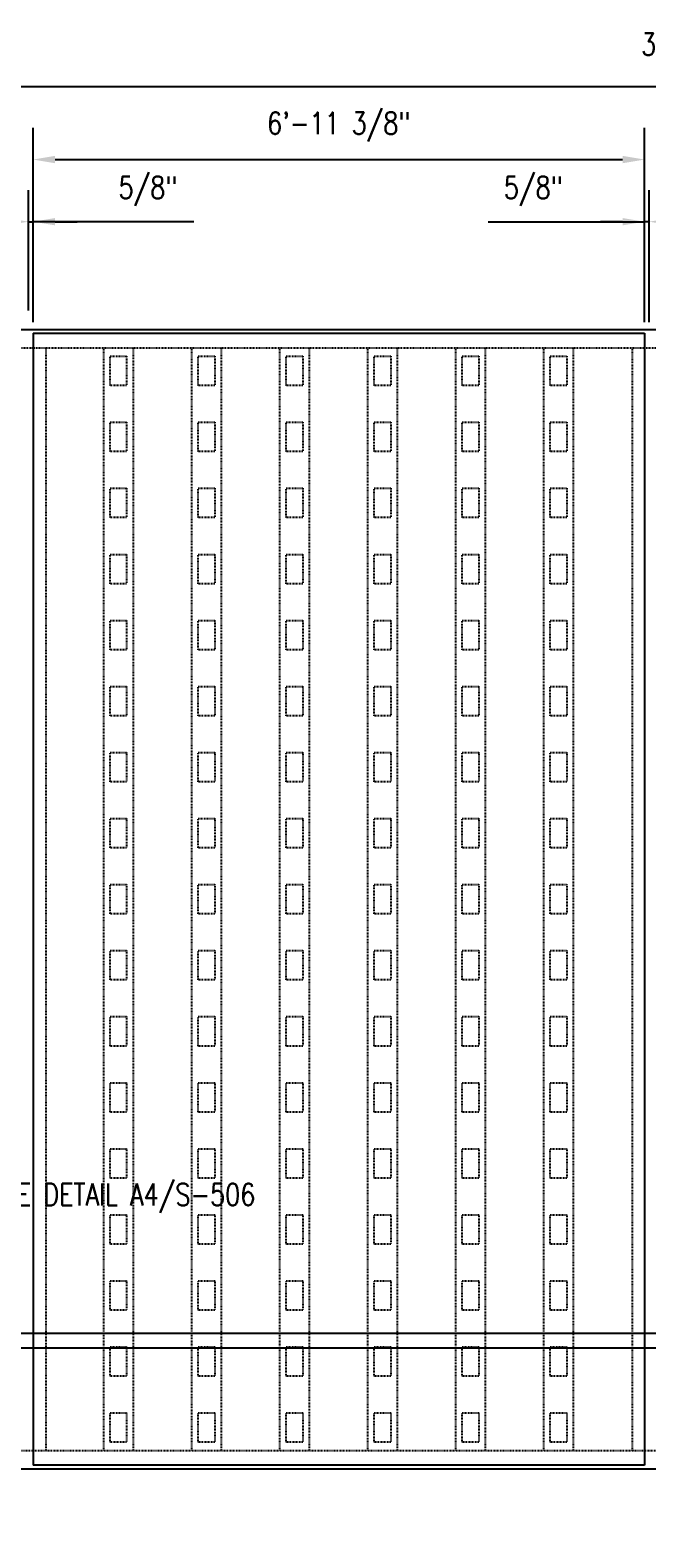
# Model space of a CAD drawing. Header units: inches. Extents: x -818 to 2842, y 66 to 289.
# Tile 4 of 8: x 706 to 790, y 84 to 289. Entities that reach past the tile are written whole.
import ezdxf
from ezdxf import colors
from ezdxf.entities.mleader import LeaderData, LeaderLine
from ezdxf.math import Vec2, Vec3

# ---------------------------------------------------------------- set-up
doc = ezdxf.new("R2010")
doc.units = ezdxf.units.IN
doc.header["$MEASUREMENT"] = 0
doc.linetypes.add('Hidden 3_32_', pattern=[0.140625, 0.09375, -0.046875])
for name, color, linetype in [('A-DETL', 3, 'Continuous'), ('A-DETL-HDLN', 1, 'Hidden 3_32_'), ('A-DETL-THIN', 2, 'Continuous'), ('G-ANNO-TEXT', 2, 'Continuous'), ('S-ANNO-DIMS', 1, 'Continuous')]:
    doc.layers.add(name, color=color, linetype=linetype)
doc.styles.add('Annotative', font='romans.shx', dxfattribs={"width": 0.8, "height": 0.125})
doc.dimstyles.new('Annotative', dxfattribs={"dimscale": 0, "dimtxt": 0.125, "dimasz": 0.125, "dimexe": 0.18, "dimexo": 0.0625, "dimgap": 0.09, "dimtad": 1, "dimdec": 3, "dimzin": 3, "dimdsep": 46, "dimlunit": 4, "dimtxsty": 'Annotative', "dimcen": 0.09, "dimclrt": 2, "dimazin": 2, "dimtfac": 1, "dimtdec": 3, "dimtmove": 1, "dimatfit": 3, "dimfxl": 1, "dimtfill": 1, "dimfrac": 2, "dimtolj": 1, "dimtzin": 0, "dimarcsym": 0})

# ---------------------------------------------------------------- blocks, each defined once
blk = doc.blocks.new('*D47')
at = {"layer": 'Defpoints', "color": 0, "transparency": 16777216}
for p in [(981.76, 281.53), (610.77, 247.9), (981.76, 247.9)]:
    blk.add_point(p, dxfattribs=at)
at = {"layer": 'S-ANNO-DIMS', "color": 0, "lineweight": -2, "transparency": 16777216}
for p, q in [((610.77, 249.4), (610.77, 285.85)), ((981.76, 249.4), (981.76, 285.85)), ((613.77, 281.53), (978.76, 281.53))]:
    blk.add_line(p, q, dxfattribs=at)
at = {"layer": 'S-ANNO-DIMS', "color": 0, "transparency": 16777216}
for points in [[(613.77, 282.03), (613.77, 281.03), (610.77, 281.53)], [(978.76, 282.03), (978.76, 281.03), (981.76, 281.53)]]:
    blk.add_solid(points, dxfattribs=at)
at = {"layer": 'S-ANNO-DIMS', "color": 2, "lineweight": -3, "transparency": 16777216, "insert": (796.27, 287.28), "char_height": 3, "attachment_point": 5, "style": 'Annotative'}
blk.add_mtext('\\A1;30\'-11"', dxfattribs=at)
blk = doc.blocks.new('*D42')
at = {"layer": 'Defpoints', "color": 0, "transparency": 16777216}
for p in [(789.95, 271.57), (706.58, 247.9), (789.95, 247.9)]:
    blk.add_point(p, dxfattribs=at)
at = {"layer": 'S-ANNO-DIMS', "color": 0, "lineweight": -2, "transparency": 16777216}
for p, q in [((706.58, 249.4), (706.58, 275.89)), ((789.95, 249.4), (789.95, 275.89)), ((709.58, 271.57), (786.95, 271.57))]:
    blk.add_line(p, q, dxfattribs=at)
at = {"layer": 'S-ANNO-DIMS', "color": 0, "transparency": 16777216}
for points in [[(709.58, 272.07), (709.58, 271.07), (706.58, 271.57)], [(786.95, 272.07), (786.95, 271.07), (789.95, 271.57)]]:
    blk.add_solid(points, dxfattribs=at)
at = {"layer": 'S-ANNO-DIMS', "color": 2, "lineweight": -3, "transparency": 16777216, "insert": (748.26, 276.02), "char_height": 3, "attachment_point": 5, "style": 'Annotative'}
blk.add_mtext('\\A1;6\'-11 3/8"', dxfattribs=at)
blk = doc.blocks.new('*D30')
at = {"layer": 'Defpoints', "color": 0, "transparency": 16777216}
for p in [(706.58, 263.1), (705.95, 249.5), (706.58, 247.9)]:
    blk.add_point(p, dxfattribs=at)
at = {"layer": 'S-ANNO-DIMS', "color": 0, "lineweight": -2, "transparency": 16777216}
for p, q in [((705.95, 251), (705.95, 267.42)), ((706.58, 249.4), (706.58, 267.42)), ((702.95, 263.1), (699.95, 263.1)), ((705.95, 263.1), (706.58, 263.1)), ((705.95, 263.1), (706.58, 263.1)), ((728.5, 263.1), (706.58, 263.1)), ((709.58, 263.1), (712.58, 263.1))]:
    blk.add_line(p, q, dxfattribs=at)
at = {"layer": 'S-ANNO-DIMS', "color": 0, "transparency": 16777216}
for points in [[(702.95, 263.6), (702.95, 262.6), (705.95, 263.1)], [(709.58, 263.6), (709.58, 262.6), (706.58, 263.1)]]:
    blk.add_solid(points, dxfattribs=at)
at = {"layer": 'S-ANNO-DIMS', "color": 2, "lineweight": -3, "transparency": 16777216, "insert": (718.23, 269.26), "char_height": 3, "attachment_point": 1, "line_spacing_factor": 0.983083, "style": 'Annotative'}
blk.add_mtext('\\A1;5/8"', dxfattribs=at)
blk = doc.blocks.new('*D28')
at = {"layer": 'Defpoints', "color": 0, "transparency": 16777216}
for p in [(789.95, 263.1), (789.95, 249.4), (790.58, 247.9)]:
    blk.add_point(p, dxfattribs=at)
at = {"layer": 'S-ANNO-DIMS', "color": 0, "lineweight": -2, "transparency": 16777216}
for p, q in [((789.95, 250.9), (789.95, 267.42)), ((790.58, 249.4), (790.58, 267.42)), ((768.61, 263.1), (789.95, 263.1)), ((786.95, 263.1), (783.95, 263.1)), ((790.58, 263.1), (789.95, 263.1)), ((790.58, 263.1), (789.95, 263.1)), ((793.58, 263.1), (796.58, 263.1))]:
    blk.add_line(p, q, dxfattribs=at)
at = {"layer": 'S-ANNO-DIMS', "color": 0, "transparency": 16777216}
for points in [[(786.95, 263.6), (786.95, 262.6), (789.95, 263.1)], [(793.58, 263.6), (793.58, 262.6), (790.58, 263.1)]]:
    blk.add_solid(points, dxfattribs=at)
at = {"layer": 'S-ANNO-DIMS', "color": 2, "lineweight": -3, "transparency": 16777216, "insert": (770.77, 269.26), "char_height": 3, "attachment_point": 1, "line_spacing_factor": 0.983083, "style": 'Annotative'}
blk.add_mtext('\\A1;5/8"', dxfattribs=at)

msp = doc.modelspace()

# ---------------------------------------------------------------- linework, layer by layer
at = {"layer": 'A-DETL', "lineweight": -3}
for p, q in [((610.27132054, 248.39866312), (982.27132054, 248.39866312)), ((706.57694937, 247.89866312), (706.57694937, 93.64866312)), ((706.57694937, 247.89866312), (789.95194937, 247.89866312)), ((789.95194937, 247.89866312), (789.95194937, 93.64866312)), ((609.77132054, 111.64866312), (982.76444937, 111.64866312)), ((609.77132054, 109.64866312), (982.76444937, 109.64866312)), ((634.14632054, 93.14866312), (958.20194937, 93.14866312)), ((789.95194937, 93.64866312), (706.57694937, 93.64866312))]:
    msp.add_line(p, q, dxfattribs=at)
at = {"layer": 'A-DETL-HDLN', "lineweight": -3}
for p, q in [((612.77132054, 245.89866312), (979.77132054, 245.89866312)), ((708.32694937, 245.89866312), (708.32694937, 95.64866312)), ((716.20882054, 95.64866312), (716.20882054, 245.89866312)), ((717.08382054, 244.77190493), (719.33382054, 244.77190493)), ((717.08382054, 240.77190493), (717.08382054, 244.77190493)), ((719.33382054, 244.77190493), (719.33382054, 240.77190493)), ((720.20882054, 245.89866312), (720.20882054, 95.64866312)), ((728.20882054, 95.64866312), (728.20882054, 245.89866312)), ((729.08382054, 244.77190493), (731.33382054, 244.77190493)), ((729.08382054, 240.77190493), (729.08382054, 244.77190493)), ((731.33382054, 244.77190493), (731.33382054, 240.77190493)), ((732.20882054, 245.89866312), (732.20882054, 95.64866312)), ((740.20882054, 95.64866312), (740.20882054, 245.89866312)), ((741.08382054, 244.77190493), (743.33382054, 244.77190493)), ((741.08382054, 240.77190493), (741.08382054, 244.77190493)), ((743.33382054, 244.77190493), (743.33382054, 240.77190493)), ((744.20882054, 245.89866312), (744.20882054, 95.64866312)), ((752.20882054, 95.64866312), (752.20882054, 245.89866312)), ((753.08382054, 244.77190493), (755.33382054, 244.77190493)), ((753.08382054, 240.77190493), (753.08382054, 244.77190493)), ((755.33382054, 244.77190493), (755.33382054, 240.77190493)), ((756.20882054, 245.89866312), (756.20882054, 95.64866312)), ((764.20882054, 95.64866312), (764.20882054, 245.89866312)), ((765.08382054, 244.77190493), (767.33382054, 244.77190493)), ((765.08382054, 240.77190493), (765.08382054, 244.77190493)), ((767.33382054, 244.77190493), (767.33382054, 240.77190493)), ((768.20882054, 245.89866312), (768.20882054, 95.64866312)), ((776.20882054, 95.64866312), (776.20882054, 245.89866312)), ((777.08382054, 244.77190493), (779.33382054, 244.77190493)), ((777.08382054, 240.77190493), (777.08382054, 244.77190493)), ((779.33382054, 244.77190493), (779.33382054, 240.77190493)), ((780.20882054, 245.89866312), (780.20882054, 95.64866312)), ((788.32694937, 95.64866312), (788.32694937, 245.89866312)), ((719.33382054, 240.77190493), (717.08382054, 240.77190493)), ((731.33382054, 240.77190493), (729.08382054, 240.77190493)), ((743.33382054, 240.77190493), (741.08382054, 240.77190493)), ((755.33382054, 240.77190493), (753.08382054, 240.77190493)), ((767.33382054, 240.77190493), (765.08382054, 240.77190493)), ((779.33382054, 240.77190493), (777.08382054, 240.77190493)), ((717.08382054, 235.77190493), (719.33382054, 235.77190493)), ((717.08382054, 231.77190493), (717.08382054, 235.77190493)), ((719.33382054, 235.77190493), (719.33382054, 231.77190493)), ((729.08382054, 235.77190493), (731.33382054, 235.77190493)), ((729.08382054, 231.77190493), (729.08382054, 235.77190493)), ((731.33382054, 235.77190493), (731.33382054, 231.77190493)), ((741.08382054, 235.77190493), (743.33382054, 235.77190493)), ((741.08382054, 231.77190493), (741.08382054, 235.77190493)), ((743.33382054, 235.77190493), (743.33382054, 231.77190493)), ((753.08382054, 235.77190493), (755.33382054, 235.77190493)), ((753.08382054, 231.77190493), (753.08382054, 235.77190493)), ((755.33382054, 235.77190493), (755.33382054, 231.77190493)), ((765.08382054, 235.77190493), (767.33382054, 235.77190493)), ((765.08382054, 231.77190493), (765.08382054, 235.77190493)), ((767.33382054, 235.77190493), (767.33382054, 231.77190493)), ((777.08382054, 235.77190493), (779.33382054, 235.77190493)), ((777.08382054, 231.77190493), (777.08382054, 235.77190493)), ((779.33382054, 235.77190493), (779.33382054, 231.77190493)), ((719.33382054, 231.77190493), (717.08382054, 231.77190493)), ((731.33382054, 231.77190493), (729.08382054, 231.77190493)), ((743.33382054, 231.77190493), (741.08382054, 231.77190493)), ((755.33382054, 231.77190493), (753.08382054, 231.77190493)), ((767.33382054, 231.77190493), (765.08382054, 231.77190493)), ((779.33382054, 231.77190493), (777.08382054, 231.77190493)), ((717.08382054, 226.77190493), (719.33382054, 226.77190493)), ((717.08382054, 222.77190493), (717.08382054, 226.77190493)), ((719.33382054, 226.77190493), (719.33382054, 222.77190493)), ((729.08382054, 226.77190493), (731.33382054, 226.77190493)), ((729.08382054, 222.77190493), (729.08382054, 226.77190493)), ((731.33382054, 226.77190493), (731.33382054, 222.77190493)), ((741.08382054, 226.77190493), (743.33382054, 226.77190493)), ((741.08382054, 222.77190493), (741.08382054, 226.77190493)), ((743.33382054, 226.77190493), (743.33382054, 222.77190493)), ((753.08382054, 226.77190493), (755.33382054, 226.77190493)), ((753.08382054, 222.77190493), (753.08382054, 226.77190493)), ((755.33382054, 226.77190493), (755.33382054, 222.77190493)), ((765.08382054, 226.77190493), (767.33382054, 226.77190493)), ((765.08382054, 222.77190493), (765.08382054, 226.77190493)), ((767.33382054, 226.77190493), (767.33382054, 222.77190493)), ((777.08382054, 226.77190493), (779.33382054, 226.77190493)), ((777.08382054, 222.77190493), (777.08382054, 226.77190493)), ((779.33382054, 226.77190493), (779.33382054, 222.77190493)), ((719.33382054, 222.77190493), (717.08382054, 222.77190493)), ((731.33382054, 222.77190493), (729.08382054, 222.77190493)), ((743.33382054, 222.77190493), (741.08382054, 222.77190493)), ((755.33382054, 222.77190493), (753.08382054, 222.77190493)), ((767.33382054, 222.77190493), (765.08382054, 222.77190493)), ((779.33382054, 222.77190493), (777.08382054, 222.77190493)), ((717.08382054, 217.77190493), (719.33382054, 217.77190493)), ((717.08382054, 213.77190493), (717.08382054, 217.77190493)), ((719.33382054, 217.77190493), (719.33382054, 213.77190493)), ((729.08382054, 217.77190493), (731.33382054, 217.77190493)), ((729.08382054, 213.77190493), (729.08382054, 217.77190493)), ((731.33382054, 217.77190493), (731.33382054, 213.77190493)), ((741.08382054, 217.77190493), (743.33382054, 217.77190493)), ((741.08382054, 213.77190493), (741.08382054, 217.77190493)), ((743.33382054, 217.77190493), (743.33382054, 213.77190493)), ((753.08382054, 217.77190493), (755.33382054, 217.77190493)), ((753.08382054, 213.77190493), (753.08382054, 217.77190493)), ((755.33382054, 217.77190493), (755.33382054, 213.77190493)), ((765.08382054, 217.77190493), (767.33382054, 217.77190493)), ((765.08382054, 213.77190493), (765.08382054, 217.77190493)), ((767.33382054, 217.77190493), (767.33382054, 213.77190493)), ((777.08382054, 217.77190493), (779.33382054, 217.77190493)), ((777.08382054, 213.77190493), (777.08382054, 217.77190493)), ((779.33382054, 217.77190493), (779.33382054, 213.77190493)), ((719.33382054, 213.77190493), (717.08382054, 213.77190493)), ((731.33382054, 213.77190493), (729.08382054, 213.77190493)), ((743.33382054, 213.77190493), (741.08382054, 213.77190493)), ((755.33382054, 213.77190493), (753.08382054, 213.77190493)), ((767.33382054, 213.77190493), (765.08382054, 213.77190493)), ((779.33382054, 213.77190493), (777.08382054, 213.77190493)), ((717.08382054, 208.77190493), (719.33382054, 208.77190493)), ((717.08382054, 204.77190493), (717.08382054, 208.77190493)), ((719.33382054, 208.77190493), (719.33382054, 204.77190493)), ((729.08382054, 208.77190493), (731.33382054, 208.77190493)), ((729.08382054, 204.77190493), (729.08382054, 208.77190493)), ((731.33382054, 208.77190493), (731.33382054, 204.77190493)), ((741.08382054, 208.77190493), (743.33382054, 208.77190493)), ((741.08382054, 204.77190493), (741.08382054, 208.77190493)), ((743.33382054, 208.77190493), (743.33382054, 204.77190493)), ((753.08382054, 208.77190493), (755.33382054, 208.77190493)), ((753.08382054, 204.77190493), (753.08382054, 208.77190493)), ((755.33382054, 208.77190493), (755.33382054, 204.77190493)), ((765.08382054, 208.77190493), (767.33382054, 208.77190493)), ((765.08382054, 204.77190493), (765.08382054, 208.77190493)), ((767.33382054, 208.77190493), (767.33382054, 204.77190493)), ((777.08382054, 208.77190493), (779.33382054, 208.77190493)), ((777.08382054, 204.77190493), (777.08382054, 208.77190493)), ((779.33382054, 208.77190493), (779.33382054, 204.77190493)), ((719.33382054, 204.77190493), (717.08382054, 204.77190493)), ((731.33382054, 204.77190493), (729.08382054, 204.77190493)), ((743.33382054, 204.77190493), (741.08382054, 204.77190493)), ((755.33382054, 204.77190493), (753.08382054, 204.77190493)), ((767.33382054, 204.77190493), (765.08382054, 204.77190493)), ((779.33382054, 204.77190493), (777.08382054, 204.77190493)), ((717.08382054, 199.77190493), (719.33382054, 199.77190493)), ((717.08382054, 195.77190493), (717.08382054, 199.77190493)), ((719.33382054, 199.77190493), (719.33382054, 195.77190493)), ((729.08382054, 199.77190493), (731.33382054, 199.77190493)), ((729.08382054, 195.77190493), (729.08382054, 199.77190493)), ((731.33382054, 199.77190493), (731.33382054, 195.77190493)), ((741.08382054, 199.77190493), (743.33382054, 199.77190493)), ((741.08382054, 195.77190493), (741.08382054, 199.77190493)), ((743.33382054, 199.77190493), (743.33382054, 195.77190493)), ((753.08382054, 199.77190493), (755.33382054, 199.77190493)), ((753.08382054, 195.77190493), (753.08382054, 199.77190493)), ((755.33382054, 199.77190493), (755.33382054, 195.77190493)), ((765.08382054, 199.77190493), (767.33382054, 199.77190493)), ((765.08382054, 195.77190493), (765.08382054, 199.77190493)), ((767.33382054, 199.77190493), (767.33382054, 195.77190493)), ((777.08382054, 199.77190493), (779.33382054, 199.77190493)), ((777.08382054, 195.77190493), (777.08382054, 199.77190493)), ((779.33382054, 199.77190493), (779.33382054, 195.77190493)), ((719.33382054, 195.77190493), (717.08382054, 195.77190493)), ((731.33382054, 195.77190493), (729.08382054, 195.77190493)), ((743.33382054, 195.77190493), (741.08382054, 195.77190493)), ((755.33382054, 195.77190493), (753.08382054, 195.77190493)), ((767.33382054, 195.77190493), (765.08382054, 195.77190493)), ((779.33382054, 195.77190493), (777.08382054, 195.77190493)), ((717.08382054, 190.77190493), (719.33382054, 190.77190493)), ((717.08382054, 186.77190493), (717.08382054, 190.77190493)), ((719.33382054, 190.77190493), (719.33382054, 186.77190493)), ((729.08382054, 190.77190493), (731.33382054, 190.77190493)), ((729.08382054, 186.77190493), (729.08382054, 190.77190493)), ((731.33382054, 190.77190493), (731.33382054, 186.77190493)), ((741.08382054, 190.77190493), (743.33382054, 190.77190493)), ((741.08382054, 186.77190493), (741.08382054, 190.77190493)), ((743.33382054, 190.77190493), (743.33382054, 186.77190493)), ((753.08382054, 190.77190493), (755.33382054, 190.77190493)), ((753.08382054, 186.77190493), (753.08382054, 190.77190493)), ((755.33382054, 190.77190493), (755.33382054, 186.77190493)), ((765.08382054, 190.77190493), (767.33382054, 190.77190493)), ((765.08382054, 186.77190493), (765.08382054, 190.77190493)), ((767.33382054, 190.77190493), (767.33382054, 186.77190493)), ((777.08382054, 190.77190493), (779.33382054, 190.77190493)), ((777.08382054, 186.77190493), (777.08382054, 190.77190493)), ((779.33382054, 190.77190493), (779.33382054, 186.77190493)), ((719.33382054, 186.77190493), (717.08382054, 186.77190493)), ((731.33382054, 186.77190493), (729.08382054, 186.77190493)), ((743.33382054, 186.77190493), (741.08382054, 186.77190493)), ((755.33382054, 186.77190493), (753.08382054, 186.77190493)), ((767.33382054, 186.77190493), (765.08382054, 186.77190493)), ((779.33382054, 186.77190493), (777.08382054, 186.77190493)), ((717.08382054, 181.77190493), (719.33382054, 181.77190493)), ((717.08382054, 177.77190493), (717.08382054, 181.77190493)), ((719.33382054, 181.77190493), (719.33382054, 177.77190493)), ((729.08382054, 181.77190493), (731.33382054, 181.77190493)), ((729.08382054, 177.77190493), (729.08382054, 181.77190493)), ((731.33382054, 181.77190493), (731.33382054, 177.77190493)), ((741.08382054, 181.77190493), (743.33382054, 181.77190493)), ((741.08382054, 177.77190493), (741.08382054, 181.77190493)), ((743.33382054, 181.77190493), (743.33382054, 177.77190493)), ((753.08382054, 181.77190493), (755.33382054, 181.77190493)), ((753.08382054, 177.77190493), (753.08382054, 181.77190493)), ((755.33382054, 181.77190493), (755.33382054, 177.77190493)), ((765.08382054, 181.77190493), (767.33382054, 181.77190493)), ((765.08382054, 177.77190493), (765.08382054, 181.77190493)), ((767.33382054, 181.77190493), (767.33382054, 177.77190493)), ((777.08382054, 181.77190493), (779.33382054, 181.77190493)), ((777.08382054, 177.77190493), (777.08382054, 181.77190493)), ((779.33382054, 181.77190493), (779.33382054, 177.77190493)), ((719.33382054, 177.77190493), (717.08382054, 177.77190493)), ((731.33382054, 177.77190493), (729.08382054, 177.77190493)), ((743.33382054, 177.77190493), (741.08382054, 177.77190493)), ((755.33382054, 177.77190493), (753.08382054, 177.77190493)), ((767.33382054, 177.77190493), (765.08382054, 177.77190493)), ((779.33382054, 177.77190493), (777.08382054, 177.77190493)), ((717.08382054, 172.77190493), (719.33382054, 172.77190493)), ((717.08382054, 168.77190493), (717.08382054, 172.77190493)), ((719.33382054, 172.77190493), (719.33382054, 168.77190493)), ((729.08382054, 172.77190493), (731.33382054, 172.77190493)), ((729.08382054, 168.77190493), (729.08382054, 172.77190493)), ((731.33382054, 172.77190493), (731.33382054, 168.77190493)), ((741.08382054, 172.77190493), (743.33382054, 172.77190493)), ((741.08382054, 168.77190493), (741.08382054, 172.77190493)), ((743.33382054, 172.77190493), (743.33382054, 168.77190493)), ((753.08382054, 172.77190493), (755.33382054, 172.77190493)), ((753.08382054, 168.77190493), (753.08382054, 172.77190493)), ((755.33382054, 172.77190493), (755.33382054, 168.77190493)), ((765.08382054, 172.77190493), (767.33382054, 172.77190493)), ((765.08382054, 168.77190493), (765.08382054, 172.77190493)), ((767.33382054, 172.77190493), (767.33382054, 168.77190493)), ((777.08382054, 172.77190493), (779.33382054, 172.77190493)), ((777.08382054, 168.77190493), (777.08382054, 172.77190493)), ((779.33382054, 172.77190493), (779.33382054, 168.77190493)), ((719.33382054, 168.77190493), (717.08382054, 168.77190493)), ((731.33382054, 168.77190493), (729.08382054, 168.77190493)), ((743.33382054, 168.77190493), (741.08382054, 168.77190493)), ((755.33382054, 168.77190493), (753.08382054, 168.77190493)), ((767.33382054, 168.77190493), (765.08382054, 168.77190493)), ((779.33382054, 168.77190493), (777.08382054, 168.77190493)), ((717.08382054, 163.77190493), (719.33382054, 163.77190493)), ((717.08382054, 159.77190493), (717.08382054, 163.77190493)), ((719.33382054, 163.77190493), (719.33382054, 159.77190493)), ((729.08382054, 163.77190493), (731.33382054, 163.77190493)), ((729.08382054, 159.77190493), (729.08382054, 163.77190493)), ((731.33382054, 163.77190493), (731.33382054, 159.77190493)), ((741.08382054, 163.77190493), (743.33382054, 163.77190493)), ((741.08382054, 159.77190493), (741.08382054, 163.77190493)), ((743.33382054, 163.77190493), (743.33382054, 159.77190493)), ((753.08382054, 163.77190493), (755.33382054, 163.77190493)), ((753.08382054, 159.77190493), (753.08382054, 163.77190493)), ((755.33382054, 163.77190493), (755.33382054, 159.77190493)), ((765.08382054, 163.77190493), (767.33382054, 163.77190493)), ((765.08382054, 159.77190493), (765.08382054, 163.77190493)), ((767.33382054, 163.77190493), (767.33382054, 159.77190493)), ((777.08382054, 163.77190493), (779.33382054, 163.77190493)), ((777.08382054, 159.77190493), (777.08382054, 163.77190493)), ((779.33382054, 163.77190493), (779.33382054, 159.77190493)), ((719.33382054, 159.77190493), (717.08382054, 159.77190493)), ((731.33382054, 159.77190493), (729.08382054, 159.77190493)), ((743.33382054, 159.77190493), (741.08382054, 159.77190493)), ((755.33382054, 159.77190493), (753.08382054, 159.77190493)), ((767.33382054, 159.77190493), (765.08382054, 159.77190493)), ((779.33382054, 159.77190493), (777.08382054, 159.77190493)), ((717.08382054, 154.77190493), (719.33382054, 154.77190493)), ((717.08382054, 150.77190493), (717.08382054, 154.77190493)), ((719.33382054, 154.77190493), (719.33382054, 150.77190493)), ((729.08382054, 154.77190493), (731.33382054, 154.77190493)), ((729.08382054, 150.77190493), (729.08382054, 154.77190493)), ((731.33382054, 154.77190493), (731.33382054, 150.77190493)), ((741.08382054, 154.77190493), (743.33382054, 154.77190493)), ((741.08382054, 150.77190493), (741.08382054, 154.77190493)), ((743.33382054, 154.77190493), (743.33382054, 150.77190493)), ((753.08382054, 154.77190493), (755.33382054, 154.77190493)), ((753.08382054, 150.77190493), (753.08382054, 154.77190493)), ((755.33382054, 154.77190493), (755.33382054, 150.77190493)), ((765.08382054, 154.77190493), (767.33382054, 154.77190493)), ((765.08382054, 150.77190493), (765.08382054, 154.77190493)), ((767.33382054, 154.77190493), (767.33382054, 150.77190493)), ((777.08382054, 154.77190493), (779.33382054, 154.77190493)), ((777.08382054, 150.77190493), (777.08382054, 154.77190493)), ((779.33382054, 154.77190493), (779.33382054, 150.77190493)), ((719.33382054, 150.77190493), (717.08382054, 150.77190493)), ((731.33382054, 150.77190493), (729.08382054, 150.77190493)), ((743.33382054, 150.77190493), (741.08382054, 150.77190493)), ((755.33382054, 150.77190493), (753.08382054, 150.77190493)), ((767.33382054, 150.77190493), (765.08382054, 150.77190493)), ((779.33382054, 150.77190493), (777.08382054, 150.77190493)), ((717.08382054, 145.77190493), (719.33382054, 145.77190493)), ((717.08382054, 141.77190493), (717.08382054, 145.77190493)), ((719.33382054, 145.77190493), (719.33382054, 141.77190493)), ((729.08382054, 145.77190493), (731.33382054, 145.77190493)), ((729.08382054, 141.77190493), (729.08382054, 145.77190493)), ((731.33382054, 145.77190493), (731.33382054, 141.77190493)), ((741.08382054, 145.77190493), (743.33382054, 145.77190493)), ((741.08382054, 141.77190493), (741.08382054, 145.77190493)), ((743.33382054, 145.77190493), (743.33382054, 141.77190493)), ((753.08382054, 145.77190493), (755.33382054, 145.77190493)), ((753.08382054, 141.77190493), (753.08382054, 145.77190493)), ((755.33382054, 145.77190493), (755.33382054, 141.77190493)), ((765.08382054, 145.77190493), (767.33382054, 145.77190493)), ((765.08382054, 141.77190493), (765.08382054, 145.77190493)), ((767.33382054, 145.77190493), (767.33382054, 141.77190493)), ((777.08382054, 145.77190493), (779.33382054, 145.77190493)), ((777.08382054, 141.77190493), (777.08382054, 145.77190493)), ((779.33382054, 145.77190493), (779.33382054, 141.77190493)), ((719.33382054, 141.77190493), (717.08382054, 141.77190493)), ((731.33382054, 141.77190493), (729.08382054, 141.77190493)), ((743.33382054, 141.77190493), (741.08382054, 141.77190493)), ((755.33382054, 141.77190493), (753.08382054, 141.77190493)), ((767.33382054, 141.77190493), (765.08382054, 141.77190493)), ((779.33382054, 141.77190493), (777.08382054, 141.77190493)), ((717.08382054, 136.77190493), (719.33382054, 136.77190493)), ((717.08382054, 132.77190493), (717.08382054, 136.77190493)), ((719.33382054, 136.77190493), (719.33382054, 132.77190493)), ((729.08382054, 136.77190493), (731.33382054, 136.77190493)), ((729.08382054, 132.77190493), (729.08382054, 136.77190493)), ((731.33382054, 136.77190493), (731.33382054, 132.77190493)), ((741.08382054, 136.77190493), (743.33382054, 136.77190493)), ((741.08382054, 132.77190493), (741.08382054, 136.77190493)), ((743.33382054, 136.77190493), (743.33382054, 132.77190493)), ((753.08382054, 136.77190493), (755.33382054, 136.77190493)), ((753.08382054, 132.77190493), (753.08382054, 136.77190493)), ((755.33382054, 136.77190493), (755.33382054, 132.77190493)), ((765.08382054, 136.77190493), (767.33382054, 136.77190493)), ((765.08382054, 132.77190493), (765.08382054, 136.77190493)), ((767.33382054, 136.77190493), (767.33382054, 132.77190493)), ((777.08382054, 136.77190493), (779.33382054, 136.77190493)), ((777.08382054, 132.77190493), (777.08382054, 136.77190493)), ((779.33382054, 136.77190493), (779.33382054, 132.77190493)), ((719.33382054, 132.77190493), (717.08382054, 132.77190493)), ((731.33382054, 132.77190493), (729.08382054, 132.77190493)), ((743.33382054, 132.77190493), (741.08382054, 132.77190493)), ((755.33382054, 132.77190493), (753.08382054, 132.77190493)), ((767.33382054, 132.77190493), (765.08382054, 132.77190493)), ((779.33382054, 132.77190493), (777.08382054, 132.77190493)), ((717.08382054, 127.77190493), (719.33382054, 127.77190493)), ((717.08382054, 123.77190493), (717.08382054, 127.77190493)), ((719.33382054, 127.77190493), (719.33382054, 123.77190493)), ((729.08382054, 127.77190493), (731.33382054, 127.77190493)), ((729.08382054, 123.77190493), (729.08382054, 127.77190493)), ((731.33382054, 127.77190493), (731.33382054, 123.77190493)), ((741.08382054, 127.77190493), (743.33382054, 127.77190493)), ((741.08382054, 123.77190493), (741.08382054, 127.77190493)), ((743.33382054, 127.77190493), (743.33382054, 123.77190493)), ((753.08382054, 127.77190493), (755.33382054, 127.77190493)), ((753.08382054, 123.77190493), (753.08382054, 127.77190493)), ((755.33382054, 127.77190493), (755.33382054, 123.77190493)), ((765.08382054, 127.77190493), (767.33382054, 127.77190493)), ((765.08382054, 123.77190493), (765.08382054, 127.77190493)), ((767.33382054, 127.77190493), (767.33382054, 123.77190493)), ((777.08382054, 127.77190493), (779.33382054, 127.77190493)), ((777.08382054, 123.77190493), (777.08382054, 127.77190493)), ((779.33382054, 127.77190493), (779.33382054, 123.77190493)), ((719.33382054, 123.77190493), (717.08382054, 123.77190493)), ((731.33382054, 123.77190493), (729.08382054, 123.77190493)), ((743.33382054, 123.77190493), (741.08382054, 123.77190493)), ((755.33382054, 123.77190493), (753.08382054, 123.77190493)), ((767.33382054, 123.77190493), (765.08382054, 123.77190493)), ((779.33382054, 123.77190493), (777.08382054, 123.77190493)), ((717.08382054, 118.77190493), (719.33382054, 118.77190493)), ((717.08382054, 114.77190493), (717.08382054, 118.77190493)), ((719.33382054, 118.77190493), (719.33382054, 114.77190493)), ((729.08382054, 118.77190493), (731.33382054, 118.77190493)), ((729.08382054, 114.77190493), (729.08382054, 118.77190493)), ((731.33382054, 118.77190493), (731.33382054, 114.77190493)), ((741.08382054, 118.77190493), (743.33382054, 118.77190493)), ((741.08382054, 114.77190493), (741.08382054, 118.77190493)), ((743.33382054, 118.77190493), (743.33382054, 114.77190493)), ((753.08382054, 118.77190493), (755.33382054, 118.77190493)), ((753.08382054, 114.77190493), (753.08382054, 118.77190493)), ((755.33382054, 118.77190493), (755.33382054, 114.77190493)), ((765.08382054, 118.77190493), (767.33382054, 118.77190493)), ((765.08382054, 114.77190493), (765.08382054, 118.77190493)), ((767.33382054, 118.77190493), (767.33382054, 114.77190493)), ((777.08382054, 118.77190493), (779.33382054, 118.77190493)), ((777.08382054, 114.77190493), (777.08382054, 118.77190493)), ((779.33382054, 118.77190493), (779.33382054, 114.77190493)), ((719.33382054, 114.77190493), (717.08382054, 114.77190493)), ((731.33382054, 114.77190493), (729.08382054, 114.77190493)), ((743.33382054, 114.77190493), (741.08382054, 114.77190493)), ((755.33382054, 114.77190493), (753.08382054, 114.77190493)), ((767.33382054, 114.77190493), (765.08382054, 114.77190493)), ((779.33382054, 114.77190493), (777.08382054, 114.77190493)), ((717.08382054, 109.77190493), (719.33382054, 109.77190493)), ((717.08382054, 105.77190493), (717.08382054, 109.77190493)), ((719.33382054, 109.77190493), (719.33382054, 105.77190493)), ((729.08382054, 109.77190493), (731.33382054, 109.77190493)), ((729.08382054, 105.77190493), (729.08382054, 109.77190493)), ((731.33382054, 109.77190493), (731.33382054, 105.77190493)), ((741.08382054, 109.77190493), (743.33382054, 109.77190493)), ((741.08382054, 105.77190493), (741.08382054, 109.77190493)), ((743.33382054, 109.77190493), (743.33382054, 105.77190493)), ((753.08382054, 109.77190493), (755.33382054, 109.77190493)), ((753.08382054, 105.77190493), (753.08382054, 109.77190493)), ((755.33382054, 109.77190493), (755.33382054, 105.77190493)), ((765.08382054, 109.77190493), (767.33382054, 109.77190493)), ((765.08382054, 105.77190493), (765.08382054, 109.77190493)), ((767.33382054, 109.77190493), (767.33382054, 105.77190493)), ((777.08382054, 109.77190493), (779.33382054, 109.77190493)), ((777.08382054, 105.77190493), (777.08382054, 109.77190493)), ((779.33382054, 109.77190493), (779.33382054, 105.77190493)), ((719.33382054, 105.77190493), (717.08382054, 105.77190493)), ((731.33382054, 105.77190493), (729.08382054, 105.77190493)), ((743.33382054, 105.77190493), (741.08382054, 105.77190493)), ((755.33382054, 105.77190493), (753.08382054, 105.77190493)), ((767.33382054, 105.77190493), (765.08382054, 105.77190493)), ((779.33382054, 105.77190493), (777.08382054, 105.77190493)), ((717.08382054, 100.77190493), (719.33382054, 100.77190493)), ((717.08382054, 96.77190493), (717.08382054, 100.77190493)), ((719.33382054, 100.77190493), (719.33382054, 96.77190493)), ((729.08382054, 100.77190493), (731.33382054, 100.77190493)), ((729.08382054, 96.77190493), (729.08382054, 100.77190493)), ((731.33382054, 100.77190493), (731.33382054, 96.77190493)), ((741.08382054, 100.77190493), (743.33382054, 100.77190493)), ((741.08382054, 96.77190493), (741.08382054, 100.77190493)), ((743.33382054, 100.77190493), (743.33382054, 96.77190493)), ((753.08382054, 100.77190493), (755.33382054, 100.77190493)), ((753.08382054, 96.77190493), (753.08382054, 100.77190493)), ((755.33382054, 100.77190493), (755.33382054, 96.77190493)), ((765.08382054, 100.77190493), (767.33382054, 100.77190493)), ((765.08382054, 96.77190493), (765.08382054, 100.77190493)), ((767.33382054, 100.77190493), (767.33382054, 96.77190493)), ((777.08382054, 100.77190493), (779.33382054, 100.77190493)), ((777.08382054, 96.77190493), (777.08382054, 100.77190493)), ((779.33382054, 100.77190493), (779.33382054, 96.77190493)), ((719.33382054, 96.77190493), (717.08382054, 96.77190493)), ((731.33382054, 96.77190493), (729.08382054, 96.77190493)), ((743.33382054, 96.77190493), (741.08382054, 96.77190493)), ((755.33382054, 96.77190493), (753.08382054, 96.77190493)), ((767.33382054, 96.77190493), (765.08382054, 96.77190493)), ((779.33382054, 96.77190493), (777.08382054, 96.77190493)), ((636.64632054, 95.64866312), (955.70194937, 95.64866312))]:
    msp.add_line(p, q, dxfattribs=at)

# ---------------------------------------------------------------- dimensions: what is measured, and where the dimension line sits
at = {"layer": 'S-ANNO-DIMS', "lineweight": -3}
for base, p1, p2, picture, middle in [((981.76444937, 281.53122343), (610.77132054, 247.89866312), (981.76444937, 247.89866312), '*D47', (796.26788495, 283.32954831)), ((706.57694937, 263.09577532), (705.95194937, 249.49533042), (706.57694937, 247.89866312), '*D30', (722.28632544, 263.09577532))]:
    dim = msp.add_linear_dim(base=base, p1=p1, p2=p2, dimstyle='Annotative', override={"dimpost": '\\X', "dimtfill": 0}, dxfattribs=at)
    dim.commit()
    dim.dimension.update_dxf_attribs({"geometry": picture, "text_midpoint": middle, "dimtype": 160})
dim = msp.add_linear_dim(base=(789.9519493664, 271.5724314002), p1=(706.5769493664, 247.8986631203), p2=(789.9519493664, 247.8986631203), dimstyle='Annotative', override={"dimdec": 8, "dimpost": '\\X', "dimtfill": 0}, dxfattribs=at)
dim.commit()
dim.dimension.update_dxf_attribs({"geometry": '*D42', "text_midpoint": (748.2644493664, 276.0181456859)})
dim = msp.add_linear_dim(base=(789.95194937, 263.09577532), p1=(790.57694937, 247.89866312), p2=(789.95194937, 249.39866312), angle=180, dimstyle='Annotative', override={"dimpost": '\\X', "dimtfill": 0}, dxfattribs=at)
dim.commit()
dim.dimension.update_dxf_attribs({"geometry": '*D28', "text_midpoint": (774.83163967, 263.09577532), "dimtype": 160})

# ---------------------------------------------------------------- leaders
at = {"layer": 'A-DETL-THIN', "lineweight": -3}
ml = msp.add_multileader_mtext('Standard', dxfattribs=at)
ml.set_content('\\pxt3.2,6.4,9.6,12.8,16,19.2,22.4,25.6,28.8,32,35.2,38.4,41.6,44.8,48,51.2,54.4,57.6,60.8,64,67.2,70.4,73.6,76.8,80,83.2,86.4,89.6,92.8,96,99.2,102.4;{\\C256;PLATE STEP}', color=2, style='Annotative')
ml.set_leader_properties(color=1)
ml.build(insert=Vec2(0, 0))
ml.multileader.update_dxf_attribs({"dogleg_length": 0.375, "arrow_head_size": 4.32, "scale": 24})
ctx = ml.context
ctx.base_point, ctx.scale, ctx.char_height, ctx.arrow_head_size, ctx.landing_gap_size, ctx.plane_origin = Vec3(658.60748513, 86.10566177), 24, 3, 4.32, 2.16, Vec3(603.59570434, 43.85803352)
notes = []
notes.append((ctx, [(0, (1, 1, 0), (649.60748513, 86.10566177), (1, 0), 9, [(0, [(635.27132054, 113.64866312)], 0, [])])]))
ctx.mtext.insert, ctx.mtext.width, ctx.mtext.flow_direction = Vec3(660.76748513, 87.60566177), 75.7654719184, 5
at = {"layer": 'G-ANNO-TEXT', "lineweight": -3}
ml = msp.add_multileader_mtext('Standard', dxfattribs=at)
ml.set_content('\\pxt3.2,6.4,9.6,12.8,16,19.2,22.4,25.6,28.8,32,35.2,38.4,41.6,44.8,48,51.2,54.4,57.6,60.8,64,67.2,70.4,73.6,76.8,80,83.2,86.4,89.6,92.8,96,99.2,102.4;{\\C256;ROLLER GUIDE PLATE, SEE DETAIL A4/S-506}', color=2, style='Annotative')
ml.set_leader_properties(color=1)
ml.build(insert=Vec2(0, 0))
ml.multileader.update_dxf_attribs({"dogleg_length": 0.375, "arrow_head_size": 4.32, "scale": 24})
ctx = ml.context
ctx.base_point, ctx.scale, ctx.char_height, ctx.arrow_head_size, ctx.landing_gap_size, ctx.plane_origin = Vec3(661.48248513, 130.02214634), 24, 3, 4.32, 2.16, Vec3(606.47070434, 100.26082351)
notes.append((ctx, [(0, (1, 1, 0), (652.48248513, 130.02214634), (1, 0), 9, [(1, [(623.41245344, 110.06332014), (652.54787561, 110.98099164)], 0, [])])]))
ctx.mtext.insert, ctx.mtext.width, ctx.mtext.flow_direction = Vec3(663.64248513, 132.02214634), 47.4731799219, 5
for ctx, leaders in notes:
    for number, flags, end, landing, length, lines in leaders:
        leader = LeaderData()
        leader.index, (leader.has_last_leader_line, leader.has_dogleg_vector, leader.attachment_direction) = number, flags
        leader.last_leader_point, leader.dogleg_vector, leader.dogleg_length = Vec3(end), Vec3(landing), length
        for number, points, colour, breaks in lines:
            line = LeaderLine()
            line.index, line.vertices, line.color, line.breaks = number, Vec3.list(points), colors.encode_raw_color(colour), breaks
            leader.lines.append(line)
        ctx.leaders.append(leader)

doc.saveas('drawing.dxf')
